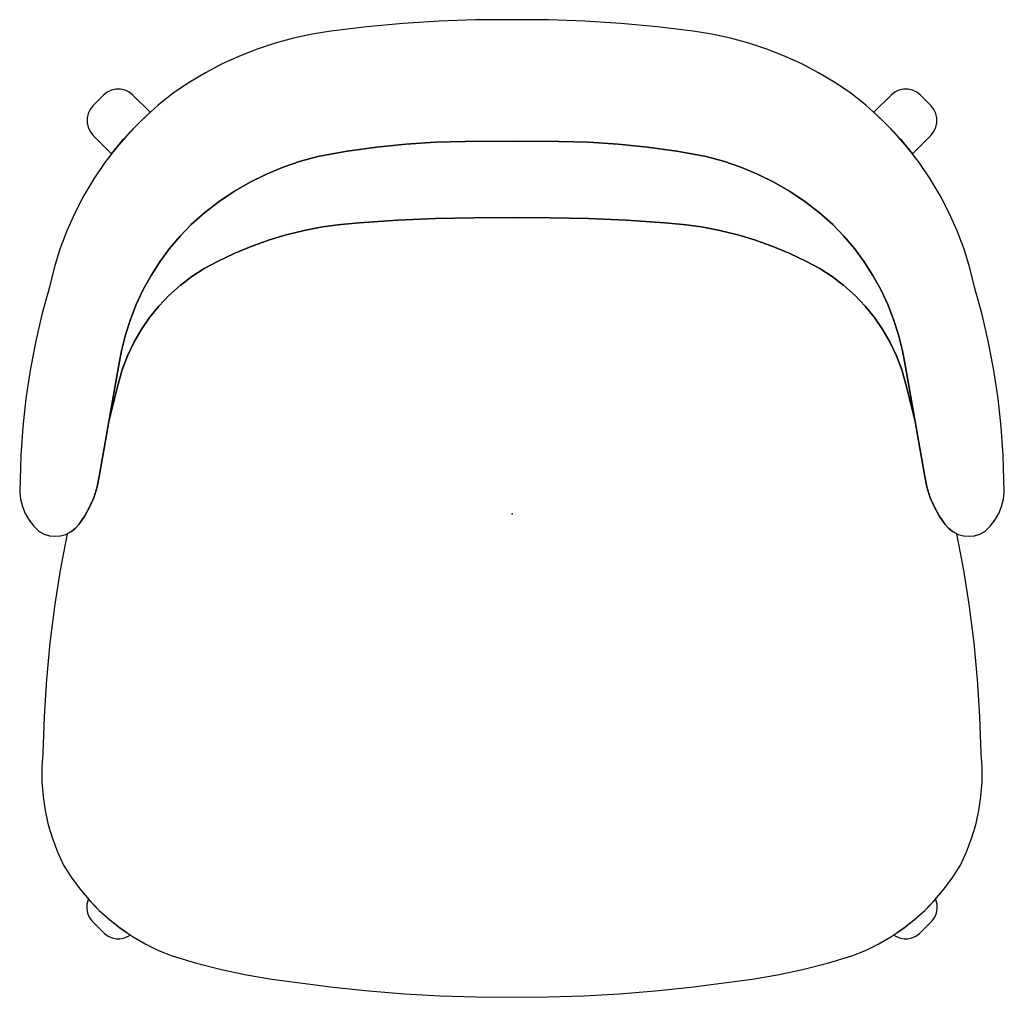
# Model space of a CAD drawing. Header units: metres. Extents: x -0.332 to 0.332, y -0.33 to 0.33.
import ezdxf

# ---------------------------------------------------------------- set-up
doc = ezdxf.new("R2010")
doc.units = ezdxf.units.M
doc.header["$MEASUREMENT"] = 0
doc.layers.get('0').update_dxf_attribs({"true_color": 0x000000})

# ---------------------------------------------------------------- blocks, each defined once
blk = doc.blocks.new('6c40b1e8-05a4-4468-9099-611c5b82c27b')
for points in [[(-0.27865, 0.02159, 0), (-0.2656, 0.09567, 0), (-0.26362, 0.10646, 0), (-0.26094, 0.1171, 0), (-0.25758, 0.12755, 0), (-0.25355, 0.13776, 0), (-0.24887, 0.14769, 0), (-0.24356, 0.15729, 0), (-0.23764, 0.16654, 0), (-0.23114, 0.17538, 0), (-0.22407, 0.18379, 0), (-0.21648, 0.19172, 0), (-0.20727, 0.1998, 0), (-0.19754, 0.20727, 0), (-0.18735, 0.21409, 0), (-0.17673, 0.22023, 0), (-0.16574, 0.22567, 0), (-0.15441, 0.23038, 0), (-0.1428, 0.23434, 0), (-0.13096, 0.23754, 0), (-0.11128, 0.24113, 0), (-0.09147, 0.24393, 0), (-0.07157, 0.24594, 0), (-0.05161, 0.24716, 0), (-0.03161, 0.24759, 0), (0, 0.24795, 0), (0.03161, 0.24759, 0), (0.05161, 0.24716, 0), (0.07157, 0.24594, 0), (0.09147, 0.24393, 0), (0.11128, 0.24113, 0), (0.13096, 0.23754, 0), (0.1428, 0.23434, 0), (0.15441, 0.23038, 0), (0.16574, 0.22567, 0), (0.17673, 0.22023, 0), (0.18735, 0.21409, 0), (0.19754, 0.20727, 0), (0.20727, 0.1998, 0), (0.21648, 0.19172, 0), (0.22407, 0.18379, 0), (0.23114, 0.17538, 0), (0.23764, 0.16654, 0), (0.24356, 0.15729, 0), (0.24887, 0.14769, 0), (0.25355, 0.13776, 0), (0.25758, 0.12755, 0), (0.26094, 0.1171, 0), (0.26362, 0.10646, 0), (0.2656, 0.09567, 0), (0.27865, 0.02159, 0), (0.28001, 0.01461, 0), (0.28209, 0.00781, 0), (0.28484, 0.00125, 0), (0.28824, -0.00499, 0), (0.29226, -0.01086, 0), (0.29481, -0.0136, 0), (0.29781, -0.01582, 0), (0.30118, -0.01745, 0), (0.30479, -0.01843, 0), (0.30852, -0.01873, 0), (0.31224, -0.01834, 0), (0.31582, -0.01727, 0), (0.31914, -0.01555, 0), (0.32283, -0.01196, 0), (0.32598, -0.00791, 0), (0.32854, -0.00346, 0), (0.33047, 0.00131, 0), (0.33172, 0.00629, 0), (0.33227, 0.01139, 0), (0.33153, 0.03578, 0), (0.33019, 0.055, 0), (0.32809, 0.07415, 0), (0.32524, 0.0932, 0), (0.32164, 0.11212, 0), (0.31729, 0.13089, 0), (0.31221, 0.14947, 0), (0.30905, 0.16231, 0), (0.30513, 0.17495, 0), (0.30047, 0.18732, 0), (0.29508, 0.1994, 0), (0.28898, 0.21114, 0), (0.28219, 0.22249, 0), (0.27473, 0.23342, 0), (0.26664, 0.24389, 0), (0.25794, 0.25386, 0), (0.24867, 0.2633, 0), (0.23885, 0.27216, 0), (0.22851, 0.28043, 0), (0.21787, 0.28753, 0), (0.20686, 0.29405, 0), (0.19551, 0.29998, 0), (0.18387, 0.30529, 0), (0.17196, 0.30998, 0), (0.15982, 0.31403, 0), (0.14748, 0.31743, 0), (0.13498, 0.32016, 0), (0.12234, 0.32223, 0), (0.09798, 0.32515, 0), (0.07355, 0.32737, 0), (0.04906, 0.3289, 0), (0.02454, 0.32973, 0), (0, 0.32987, 0), (-0.02454, 0.32973, 0), (-0.04906, 0.3289, 0), (-0.07355, 0.32737, 0), (-0.09798, 0.32515, 0), (-0.12234, 0.32223, 0), (-0.13498, 0.32016, 0), (-0.14748, 0.31743, 0), (-0.15982, 0.31403, 0), (-0.17196, 0.30998, 0), (-0.18387, 0.30529, 0), (-0.19551, 0.29998, 0), (-0.20686, 0.29405, 0), (-0.21787, 0.28753, 0), (-0.22851, 0.28043, 0), (-0.23885, 0.27216, 0), (-0.24867, 0.2633, 0), (-0.25794, 0.25386, 0), (-0.26664, 0.24389, 0), (-0.27473, 0.23342, 0), (-0.28219, 0.22249, 0), (-0.28898, 0.21114, 0), (-0.29508, 0.1994, 0), (-0.30047, 0.18732, 0), (-0.30513, 0.17495, 0), (-0.30905, 0.16231, 0), (-0.31221, 0.14947, 0), (-0.31729, 0.13089, 0), (-0.32164, 0.11212, 0), (-0.32524, 0.0932, 0), (-0.32809, 0.07415, 0), (-0.33019, 0.055, 0), (-0.33153, 0.03578, 0), (-0.33227, 0.01139, 0), (-0.33172, 0.00629, 0), (-0.33047, 0.00131, 0), (-0.32854, -0.00346, 0), (-0.32598, -0.00791, 0), (-0.32283, -0.01196, 0), (-0.31914, -0.01555, 0), (-0.31582, -0.01727, 0), (-0.31224, -0.01834, 0), (-0.30852, -0.01873, 0), (-0.30479, -0.01843, 0), (-0.30118, -0.01745, 0), (-0.29781, -0.01582, 0), (-0.29481, -0.0136, 0), (-0.29226, -0.01086, 0), (-0.28824, -0.00499, 0), (-0.28484, 0.00125, 0), (-0.28209, 0.00781, 0), (-0.28001, 0.01461, 0), (-0.27865, 0.02159, 0)], [(-0.28283, 0.27178, 0), (-0.28478, 0.26933, 0), (-0.28614, 0.26651, 0), (-0.28683, 0.26346, 0), (-0.28683, 0.26032, 0), (-0.28613, 0.25727, 0), (-0.28477, 0.25445, 0), (-0.28281, 0.252, 0), (-0.27022, 0.23942, 0), (-0.26211, 0.24924, 0), (-0.25346, 0.25857, 0), (-0.24428, 0.26739, 0), (-0.25584, 0.27894, 0), (-0.25829, 0.2809, 0), (-0.26112, 0.28226, 0), (-0.26417, 0.28296, 0), (-0.26731, 0.28296, 0), (-0.27037, 0.28227, 0), (-0.27319, 0.28091, 0), (-0.27565, 0.27896, 0), (-0.27924, 0.27538, 0), (-0.28283, 0.27178, 0)], [(0.27022, 0.23942, 0), (0.28281, 0.252, 0), (0.28477, 0.25445, 0), (0.28613, 0.25727, 0), (0.28683, 0.26032, 0), (0.28683, 0.26346, 0), (0.28614, 0.26651, 0), (0.28478, 0.26933, 0), (0.28283, 0.27178, 0), (0.27924, 0.27538, 0), (0.27565, 0.27896, 0), (0.27319, 0.28091, 0), (0.27037, 0.28227, 0), (0.26731, 0.28296, 0), (0.26417, 0.28296, 0), (0.26112, 0.28226, 0), (0.25829, 0.2809, 0), (0.25584, 0.27894, 0), (0.24428, 0.26739, 0), (0.25346, 0.25857, 0), (0.26211, 0.24924, 0), (0.27022, 0.23942, 0)], [(-0.10315, 0.19284, 0), (-0.07739, 0.19449, 0), (-0.05161, 0.19562, 0), (-0.02581, 0.19623, 0), (0, 0.19632, 0), (0.02581, 0.19623, 0), (0.05161, 0.19562, 0), (0.07739, 0.19449, 0), (0.10315, 0.19284, 0), (0.11559, 0.19174, 0), (0.12796, 0.19, 0), (0.14023, 0.18763, 0), (0.15236, 0.18464, 0), (0.16432, 0.18103, 0), (0.17608, 0.17682, 0), (0.1876, 0.172, 0), (0.19887, 0.16661, 0), (0.20769, 0.16191, 0), (0.2161, 0.15653, 0), (0.22406, 0.15049, 0), (0.23151, 0.14383, 0), (0.2384, 0.13661, 0), (0.24469, 0.12885, 0), (0.25034, 0.12062, 0), (0.25532, 0.11196, 0), (0.25959, 0.10294, 0), (0.26312, 0.0936, 0), (0.2659, 0.08401, 0), (0.26888, 0.07133, 0), (0.2722, 0.05874, 0), (0.2656, 0.09567, 0), (0.26362, 0.10646, 0), (0.26094, 0.1171, 0), (0.25758, 0.12755, 0), (0.25355, 0.13776, 0), (0.24887, 0.14769, 0), (0.24356, 0.15729, 0), (0.23764, 0.16654, 0), (0.23114, 0.17538, 0), (0.22407, 0.18379, 0), (0.21648, 0.19172, 0), (0.20727, 0.1998, 0), (0.19754, 0.20727, 0), (0.18735, 0.21409, 0), (0.17673, 0.22023, 0), (0.16574, 0.22567, 0), (0.15441, 0.23038, 0), (0.1428, 0.23434, 0), (0.13096, 0.23754, 0), (0.11128, 0.24113, 0), (0.09147, 0.24393, 0), (0.07157, 0.24594, 0), (0.05161, 0.24716, 0), (0.03161, 0.24759, 0), (0, 0.24795, 0), (-0.03161, 0.24759, 0), (-0.05161, 0.24716, 0), (-0.07157, 0.24594, 0), (-0.09147, 0.24393, 0), (-0.11128, 0.24113, 0), (-0.13096, 0.23754, 0), (-0.1428, 0.23434, 0), (-0.15441, 0.23038, 0), (-0.16574, 0.22567, 0), (-0.17673, 0.22023, 0), (-0.18735, 0.21409, 0), (-0.19754, 0.20727, 0), (-0.20727, 0.1998, 0), (-0.21648, 0.19172, 0), (-0.22407, 0.18379, 0), (-0.23114, 0.17538, 0), (-0.23764, 0.16654, 0), (-0.24356, 0.15729, 0), (-0.24887, 0.14769, 0), (-0.25355, 0.13776, 0), (-0.25758, 0.12755, 0), (-0.26094, 0.1171, 0), (-0.26362, 0.10646, 0), (-0.2656, 0.09567, 0), (-0.2722, 0.05874, 0), (-0.26888, 0.07133, 0), (-0.2659, 0.08401, 0), (-0.26312, 0.0936, 0), (-0.25959, 0.10294, 0), (-0.25532, 0.11196, 0), (-0.25034, 0.12062, 0), (-0.24469, 0.12885, 0), (-0.2384, 0.13661, 0), (-0.23151, 0.14383, 0), (-0.22406, 0.15049, 0), (-0.2161, 0.15653, 0), (-0.20769, 0.16191, 0), (-0.19887, 0.16661, 0), (-0.1876, 0.172, 0), (-0.17608, 0.17682, 0), (-0.16432, 0.18103, 0), (-0.15236, 0.18464, 0), (-0.14023, 0.18763, 0), (-0.12796, 0.19, 0), (-0.11559, 0.19174, 0), (-0.10315, 0.19284, 0)], [(-0.22944, -0.30185, 0), (-0.21283, -0.30681, 0), (-0.19604, -0.3111, 0), (-0.17909, -0.3147, 0), (-0.162, -0.31762, 0), (-0.1208, -0.32295, 0), (-0.09672, -0.32548, 0), (-0.07259, -0.32744, 0), (-0.04841, -0.32882, 0), (-0.02421, -0.32963, 0), (0, -0.32987, 0), (0.02421, -0.32963, 0), (0.04841, -0.32882, 0), (0.07259, -0.32744, 0), (0.09672, -0.32548, 0), (0.1208, -0.32295, 0), (0.162, -0.31762, 0), (0.17909, -0.3147, 0), (0.19604, -0.3111, 0), (0.21283, -0.30681, 0), (0.22944, -0.30185, 0), (0.23848, -0.29822, 0), (0.24724, -0.29397, 0), (0.25569, -0.28911, 0), (0.26377, -0.28368, 0), (0.27146, -0.27769, 0), (0.2787, -0.27118, 0), (0.28547, -0.26418, 0), (0.29173, -0.25673, 0), (0.29745, -0.24885, 0), (0.30261, -0.24059, 0), (0.30671, -0.23177, 0), (0.31017, -0.22269, 0), (0.31296, -0.21338, 0), (0.31508, -0.20389, 0), (0.3165, -0.19427, 0), (0.31723, -0.18458, 0), (0.31726, -0.17486, 0), (0.3166, -0.16517, 0), (0.31576, -0.14031, 0), (0.31417, -0.1155, 0), (0.31182, -0.09075, 0), (0.30871, -0.06607, 0), (0.30485, -0.04151, 0), (0.30024, -0.01707, 0), (0.29724, -0.01546, 0), (0.29456, -0.01337, 0), (0.29226, -0.01086, 0), (0.28824, -0.00499, 0), (0.28484, 0.00125, 0), (0.28209, 0.00781, 0), (0.28001, 0.01461, 0), (0.27865, 0.02159, 0), (0.2722, 0.05874, 0), (0.26888, 0.07133, 0), (0.2659, 0.08401, 0), (0.26312, 0.0936, 0), (0.25959, 0.10294, 0), (0.25532, 0.11196, 0), (0.25034, 0.12062, 0), (0.24469, 0.12885, 0), (0.2384, 0.13661, 0), (0.23151, 0.14383, 0), (0.22406, 0.15049, 0), (0.2161, 0.15653, 0), (0.20769, 0.16191, 0), (0.19887, 0.16661, 0), (0.1876, 0.172, 0), (0.17608, 0.17682, 0), (0.16432, 0.18103, 0), (0.15236, 0.18464, 0), (0.14023, 0.18763, 0), (0.12796, 0.19, 0), (0.11559, 0.19174, 0), (0.10315, 0.19284, 0), (0.07739, 0.19449, 0), (0.05161, 0.19562, 0), (0.02581, 0.19623, 0), (0, 0.19632, 0), (-0.02581, 0.19623, 0), (-0.05161, 0.19562, 0), (-0.07739, 0.19449, 0), (-0.10315, 0.19284, 0), (-0.11559, 0.19174, 0), (-0.12796, 0.19, 0), (-0.14023, 0.18763, 0), (-0.15236, 0.18464, 0), (-0.16432, 0.18103, 0), (-0.17608, 0.17682, 0), (-0.1876, 0.172, 0), (-0.19887, 0.16661, 0), (-0.20769, 0.16191, 0), (-0.2161, 0.15653, 0), (-0.22406, 0.15049, 0), (-0.23151, 0.14383, 0), (-0.2384, 0.13661, 0), (-0.24469, 0.12885, 0), (-0.25034, 0.12062, 0), (-0.25532, 0.11196, 0), (-0.25959, 0.10294, 0), (-0.26312, 0.0936, 0), (-0.2659, 0.08401, 0), (-0.26888, 0.07133, 0), (-0.2722, 0.05874, 0), (-0.27865, 0.02159, 0), (-0.28001, 0.01461, 0), (-0.28209, 0.00781, 0), (-0.28484, 0.00125, 0), (-0.28824, -0.00499, 0), (-0.29226, -0.01086, 0), (-0.29456, -0.01337, 0), (-0.29724, -0.01546, 0), (-0.30024, -0.01707, 0), (-0.30485, -0.04151, 0), (-0.30871, -0.06607, 0), (-0.31182, -0.09075, 0), (-0.31417, -0.1155, 0), (-0.31576, -0.14031, 0), (-0.3166, -0.16517, 0), (-0.31726, -0.17486, 0), (-0.31723, -0.18458, 0), (-0.3165, -0.19427, 0), (-0.31508, -0.20389, 0), (-0.31296, -0.21338, 0), (-0.31017, -0.22269, 0), (-0.30671, -0.23177, 0), (-0.30261, -0.24059, 0), (-0.29745, -0.24885, 0), (-0.29173, -0.25673, 0), (-0.28547, -0.26418, 0), (-0.2787, -0.27118, 0), (-0.27146, -0.27769, 0), (-0.26377, -0.28368, 0), (-0.25569, -0.28911, 0), (-0.24724, -0.29397, 0), (-0.23848, -0.29822, 0), (-0.22944, -0.30185, 0)], [(-0.26703, -0.29032, 0), (-0.26459, -0.29034, 0), (-0.26218, -0.28993, 0), (-0.25988, -0.28913, 0), (-0.25771, -0.28783, 0), (-0.26539, -0.28249, 0), (-0.27269, -0.27665, 0), (-0.27957, -0.27033, 0), (-0.28602, -0.26357, 0), (-0.28616, -0.26395, 0), (-0.28691, -0.26693, 0), (-0.28705, -0.27, 0), (-0.28659, -0.27304, 0), (-0.28538, -0.27587, 0), (-0.2835, -0.2783, 0), (-0.275, -0.28679, 0), (-0.27266, -0.28861, 0), (-0.26995, -0.28981, 0), (-0.26703, -0.29032, 0)], [(0.28602, -0.26357, 0), (0.27957, -0.27033, 0), (0.27269, -0.27665, 0), (0.26539, -0.28249, 0), (0.25771, -0.28783, 0), (0.25988, -0.28913, 0), (0.26218, -0.28993, 0), (0.26459, -0.29034, 0), (0.26703, -0.29032, 0), (0.26995, -0.28981, 0), (0.27266, -0.28861, 0), (0.275, -0.28679, 0), (0.2835, -0.2783, 0), (0.28538, -0.27587, 0), (0.28659, -0.27304, 0), (0.28705, -0.27, 0), (0.28691, -0.26693, 0), (0.28616, -0.26395, 0), (0.28602, -0.26357, 0)]]:
    blk.add_polyline3d(points)
blk.add_point((0, -0.00356))
blk.add_point((0, -0.00356))

msp = doc.modelspace()

# ---------------------------------------------------------------- block references
msp.add_blockref('6c40b1e8-05a4-4468-9099-611c5b82c27b', (0, 0))

doc.saveas('drawing.dxf')
